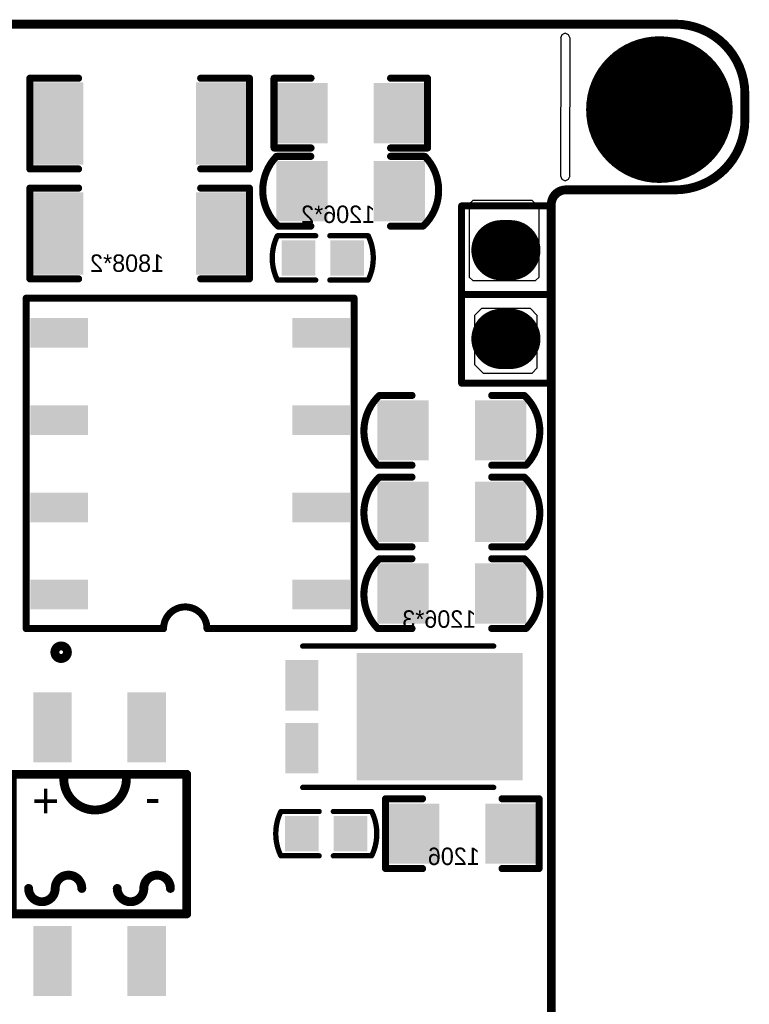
# Model space of a CAD drawing. Header units: millimetres. Extents: x 7.49 to 8.89, y 2.55 to 4.56.
# Tile 4 of 4: x 8.06 to 8.89, y 3.42 to 4.53. Entities that reach past the tile are written whole.
import ezdxf

# ---------------------------------------------------------------- set-up
doc = ezdxf.new("R2010")
doc.units = ezdxf.units.MM
doc.header["$MEASUREMENT"] = 0
for name, color, linetype in [('BottomLayer', 5, 'Continuous'), ('BottomOverlay', 54, 'Continuous'), ('BottomPaste', 16, 'Continuous'), ('BottomSolder', 6, 'Continuous'), ('KeepOutLayer', 6, 'Continuous'), ('Mechanical1', 6, 'Continuous'), ('Mechanical5', 56, 'Continuous'), ('MultiLayer', 9, 'Continuous'), ('TopLayer', 1, 'Continuous'), ('TopSolder', 216, 'Continuous')]:
    doc.layers.add(name, color=color, linetype=linetype)

# ---------------------------------------------------------------- blocks, each defined once
blk = doc.blocks.new('1808_B_1')
at = {"layer": 'BottomLayer'}
for points in [[(-0.1175197, -0.0425198), (-0.0675197, -0.0425198), (-0.1175197, 0.0425196), (-0.0675197, 0.0425196)], [(0.0675197, -0.0425198), (0.1175197, -0.0425198), (0.0675197, 0.0425196), (0.1175197, 0.0425196)]]:
    blk.add_solid(points, dxfattribs=at)
at = {"layer": 'BottomOverlay', "const_width": 0.008}
for points in [[(-0.0688976, 0.0511809), (-0.1238977, 0.0511809)], [(-0.1238977, 0.0511809), (-0.1238977, -0.0511811)], [(0.1238977, 0.0511809), (0.0688976, 0.0511809)], [(0.1238977, 0.0511809), (0.1238977, -0.0511811)], [(-0.0688976, -0.0511811), (-0.1238977, -0.0511811)], [(0.1238977, -0.0511811), (0.0688976, -0.0511811)]]:
    blk.add_lwpolyline(points, dxfattribs=at)
at = {"layer": 'BottomOverlay', "const_width": 0.004}
for points in [[(-0.1258977, 0.0511809, 1), (-0.1218977, 0.0511809, 1)], [(-0.1258977, 0.0511809, 1), (-0.1218977, 0.0511809, 1)], [(-0.0708976, 0.0511809, 1), (-0.0668976, 0.0511809, 1)], [(0.0668976, 0.0511809, 1), (0.0708976, 0.0511809, 1)], [(0.1218977, 0.0511809, 1), (0.1258977, 0.0511809, 1)], [(0.1218977, 0.0511809, 1), (0.1258977, 0.0511809, 1)], [(-0.1258977, -0.0511811, 1), (-0.1218977, -0.0511811, 1)], [(-0.1258977, -0.0511811, 1), (-0.1218977, -0.0511811, 1)], [(-0.0708976, -0.0511811, 1), (-0.0668976, -0.0511811, 1)], [(0.0668976, -0.0511811, 1), (0.0708976, -0.0511811, 1)], [(0.1218977, -0.0511811, 1), (0.1258977, -0.0511811, 1)], [(0.1218977, -0.0511811, 1), (0.1258977, -0.0511811, 1)]]:
    blk.add_lwpolyline(points, format="xyb", close=True, dxfattribs=at)
at = {"layer": 'BottomPaste'}
for points in [[(-0.1175197, -0.0425198), (-0.0675197, -0.0425198), (-0.1175197, 0.0425196), (-0.0675197, 0.0425196)], [(0.0675197, -0.0425198), (0.1175197, -0.0425198), (0.0675197, 0.0425196), (0.1175197, 0.0425196)]]:
    blk.add_solid(points, dxfattribs=at)
at = {"layer": 'BottomSolder'}
for points in [[(-0.1215197, -0.0465198), (-0.0635197, -0.0465198), (-0.1215197, 0.0465196), (-0.0635197, 0.0465196)], [(0.0635197, -0.0465198), (0.1215197, -0.0465198), (0.0635197, 0.0465196), (0.1215197, 0.0465196)]]:
    blk.add_solid(points, dxfattribs=at)
blk = doc.blocks.new('1206_B_2')
at = {"layer": 'BottomLayer'}
for points in [[(-0.025, -0.03), (0.025, -0.03), (-0.025, 0.03), (0.025, 0.03)], [(0.085, -0.03), (0.135, -0.03), (0.085, 0.03), (0.135, 0.03)]]:
    blk.add_solid(points, dxfattribs=at)
at = {"layer": 'BottomOverlay', "const_width": 0.008}
for points in [[(-0.0314961, -0.0393701), (-0.0314961, 0.0393701)], [(-0.0314961, 0.0393701), (0.0102362, 0.0393701)], [(0.1, 0.0393701), (0.1417323, 0.0393701)], [(0.1417323, -0.0393701), (0.1417323, 0.0393701)], [(-0.0314961, -0.0393701), (0.0102362, -0.0393701)], [(0.1, -0.0393701), (0.1417323, -0.0393701)]]:
    blk.add_lwpolyline(points, dxfattribs=at)
at = {"layer": 'BottomOverlay', "const_width": 0.004}
for points in [[(-0.0334961, 0.0393701, 1), (-0.0294961, 0.0393701, 1)], [(-0.0334961, 0.0393701, 1), (-0.0294961, 0.0393701, 1)], [(0.0082362, 0.0393701, 1), (0.0122362, 0.0393701, 1)], [(0.098, 0.0393701, 1), (0.102, 0.0393701, 1)], [(0.1397323, 0.0393701, 1), (0.1437323, 0.0393701, 1)], [(0.1397323, 0.0393701, 1), (0.1437323, 0.0393701, 1)], [(-0.0334961, -0.0393701, 1), (-0.0294961, -0.0393701, 1)], [(-0.0334961, -0.0393701, 1), (-0.0294961, -0.0393701, 1)], [(0.0082362, -0.0393701, 1), (0.0122362, -0.0393701, 1)], [(0.098, -0.0393701, 1), (0.102, -0.0393701, 1)], [(0.1397323, -0.0393701, 1), (0.1437323, -0.0393701, 1)], [(0.1397323, -0.0393701, 1), (0.1437323, -0.0393701, 1)]]:
    blk.add_lwpolyline(points, format="xyb", close=True, dxfattribs=at)
at = {"layer": 'BottomPaste'}
for points in [[(-0.025, -0.03), (0.025, -0.03), (-0.025, 0.03), (0.025, 0.03)], [(0.085, -0.03), (0.135, -0.03), (0.085, 0.03), (0.135, 0.03)]]:
    blk.add_solid(points, dxfattribs=at)
at = {"layer": 'BottomSolder'}
for points in [[(-0.029, -0.034), (0.029, -0.034), (-0.029, 0.034), (0.029, 0.034)], [(0.081, -0.034), (0.139, -0.034), (0.081, 0.034), (0.139, 0.034)]]:
    blk.add_solid(points, dxfattribs=at)
blk = doc.blocks.new('C1206_B_3')
at = {"layer": 'BottomLayer'}
for points in [[(-0.08, -0.03), (-0.03, -0.03), (-0.08, 0.03), (-0.03, 0.03)], [(0.03, -0.03), (0.08, -0.03), (0.03, 0.03), (0.08, 0.03)]]:
    blk.add_solid(points, dxfattribs=at)
at = {"layer": 'BottomOverlay', "const_width": 0.0079921}
for points in [[(-0.0838629, -0.0392294, -0.4167411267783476), (-0.0820431, 0.0390335)], [(0.0820431, 0.0390335, -0.4167411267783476), (0.0838629, -0.0392294)]]:
    blk.add_lwpolyline(points, format="xyb", dxfattribs=at)
at = {"layer": 'BottomOverlay'}
for points, const_width in [([(-0.0840411, 0.0390335, 1), (-0.0800451, 0.0390335, 1)], 0.003996), ([(-0.0834961, 0.0393701, 1), (-0.0794961, 0.0393701, 1)], 0.004), ([(-0.047, 0.03937, 1), (-0.043, 0.03937, 1)], 0.004), ([(0.043, 0.03937, 1), (0.047, 0.03937, 1)], 0.004), ([(0.0794961, 0.0393701, 1), (0.0834961, 0.0393701, 1)], 0.004), ([(0.0800451, 0.0390335, 1), (0.0840411, 0.0390335, 1)], 0.003996), ([(-0.0858609, -0.0392294, 1), (-0.0818649, -0.0392294, 1)], 0.003996), ([(-0.0850709, -0.03937, 1), (-0.0810709, -0.03937, 1)], 0.004), ([(-0.047, -0.03937, 1), (-0.043, -0.03937, 1)], 0.004), ([(0.043, -0.03937, 1), (0.047, -0.03937, 1)], 0.004), ([(0.0810709, -0.03937, 1), (0.0850709, -0.03937, 1)], 0.004), ([(0.0818649, -0.0392294, 1), (0.0858609, -0.0392294, 1)], 0.003996)]:
    blk.add_lwpolyline(points, format="xyb", close=True, dxfattribs=dict(at, const_width=const_width))
at = {"layer": 'BottomOverlay', "const_width": 0.008}
for points in [[(-0.0814961, 0.0393701), (-0.045, 0.03937)], [(0.045, 0.03937), (0.0814961, 0.0393701)], [(-0.0830709, -0.03937), (-0.045, -0.03937)], [(0.045, -0.03937), (0.0830709, -0.03937)]]:
    blk.add_lwpolyline(points, dxfattribs=at)
at = {"layer": 'BottomPaste'}
for points in [[(-0.08, -0.03), (-0.03, -0.03), (-0.08, 0.03), (-0.03, 0.03)], [(0.03, -0.03), (0.08, -0.03), (0.03, 0.03), (0.08, 0.03)]]:
    blk.add_solid(points, dxfattribs=at)
at = {"layer": 'BottomSolder'}
for points in [[(-0.084, -0.034), (-0.026, -0.034), (-0.084, 0.034), (-0.026, 0.034)], [(0.026, -0.034), (0.084, -0.034), (0.026, 0.034), (0.084, 0.034)]]:
    blk.add_solid(points, dxfattribs=at)
blk = doc.blocks.new('C1206_B_4')
at = {"layer": 'BottomLayer'}
for points in [[(-0.08, -0.03), (-0.03, -0.03), (-0.08, 0.03), (-0.03, 0.03)], [(0.03, -0.03), (0.08, -0.03), (0.03, 0.03), (0.08, 0.03)]]:
    blk.add_solid(points, dxfattribs=at)
at = {"layer": 'BottomOverlay', "const_width": 0.0079921}
for points in [[(-0.0838629, -0.0392294, -0.4167411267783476), (-0.0820431, 0.0390335)], [(0.0820431, 0.0390335, -0.4167411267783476), (0.0838629, -0.0392294)]]:
    blk.add_lwpolyline(points, format="xyb", dxfattribs=at)
at = {"layer": 'BottomOverlay'}
for points, const_width in [([(-0.0840411, 0.0390335, 1), (-0.0800451, 0.0390335, 1)], 0.003996), ([(-0.0834961, 0.0393701, 1), (-0.0794961, 0.0393701, 1)], 0.004), ([(-0.047, 0.03937, 1), (-0.043, 0.03937, 1)], 0.004), ([(0.043, 0.03937, 1), (0.047, 0.03937, 1)], 0.004), ([(0.0794961, 0.0393701, 1), (0.0834961, 0.0393701, 1)], 0.004), ([(0.0800451, 0.0390335, 1), (0.0840411, 0.0390335, 1)], 0.003996), ([(-0.0858609, -0.0392294, 1), (-0.0818649, -0.0392294, 1)], 0.003996), ([(-0.0850709, -0.03937, 1), (-0.0810709, -0.03937, 1)], 0.004), ([(-0.047, -0.03937, 1), (-0.043, -0.03937, 1)], 0.004), ([(0.043, -0.03937, 1), (0.047, -0.03937, 1)], 0.004), ([(0.0810709, -0.03937, 1), (0.0850709, -0.03937, 1)], 0.004), ([(0.0818649, -0.0392294, 1), (0.0858609, -0.0392294, 1)], 0.003996)]:
    blk.add_lwpolyline(points, format="xyb", close=True, dxfattribs=dict(at, const_width=const_width))
at = {"layer": 'BottomOverlay', "const_width": 0.008}
for points in [[(-0.045, 0.03937), (-0.0814961, 0.0393701)], [(0.0814961, 0.0393701), (0.045, 0.03937)], [(-0.045, -0.03937), (-0.0830709, -0.03937)], [(0.0830709, -0.03937), (0.045, -0.03937)]]:
    blk.add_lwpolyline(points, dxfattribs=at)
at = {"layer": 'BottomPaste'}
for points in [[(-0.08, -0.03), (-0.03, -0.03), (-0.08, 0.03), (-0.03, 0.03)], [(0.03, -0.03), (0.08, -0.03), (0.03, 0.03), (0.08, 0.03)]]:
    blk.add_solid(points, dxfattribs=at)
at = {"layer": 'BottomSolder'}
for points in [[(-0.084, -0.034), (-0.026, -0.034), (-0.084, 0.034), (-0.026, 0.034)], [(0.026, -0.034), (0.084, -0.034), (0.026, 0.034), (0.084, 0.034)]]:
    blk.add_solid(points, dxfattribs=at)
blk = doc.blocks.new('EP7_AND_EP10_B_6')
at = {"layer": 'BottomLayer'}
for points in [[(-0.1164094, 0.1318897), (-0.1164094, 0.1633857), (-0.1794014, 0.1318897), (-0.1794014, 0.1633857)], [(0.1794016, 0.1318897), (0.1794016, 0.1633857), (0.1164096, 0.1318897), (0.1164096, 0.1633857)], [(-0.1164094, 0.0334645), (-0.1164094, 0.0649605), (-0.1794014, 0.0334645), (-0.1794014, 0.0649605)], [(0.1794016, 0.0334645), (0.1794016, 0.0649605), (0.1164096, 0.0334645), (0.1164096, 0.0649605)], [(-0.1164094, -0.0649607), (-0.1164094, -0.0334647), (-0.1794014, -0.0649607), (-0.1794014, -0.0334647)], [(0.1794016, -0.0649607), (0.1794016, -0.0334647), (0.1164096, -0.0649607), (0.1164096, -0.0334647)], [(-0.1164094, -0.1633859), (-0.1164094, -0.1318899), (-0.1794014, -0.1633859), (-0.1794014, -0.1318899)], [(0.1794016, -0.1633859), (0.1794016, -0.1318899), (0.1164096, -0.1633859), (0.1164096, -0.1318899)]]:
    blk.add_solid(points, dxfattribs=at)
at = {"layer": 'BottomOverlay', "const_width": 0.007874}
for points in [[(-0.1850944, 0.1869999), (0.1849843, 0.1869999)], [(-0.1850944, -0.1860001), (-0.1850944, 0.1869999)], [(0.1849843, -0.1859214), (0.1849843, 0.1869999)], [(-0.1850944, -0.1860001), (-0.0300944, -0.1860001)], [(0.0189212, -0.1860001), (0.1839686, -0.1860001)]]:
    blk.add_lwpolyline(points, dxfattribs=at)
at = {"layer": 'BottomOverlay'}
for points, const_width in [([(-0.1870629, 0.1869999, 1), (-0.1831259, 0.1869999, 1)], 0.003937), ([(-0.1870629, 0.1869999, 1), (-0.1831259, 0.1869999, 1)], 0.003937), ([(0.1830158, 0.1869999, 1), (0.1869528, 0.1869999, 1)], 0.003937), ([(0.1830158, 0.1869999, 1), (0.1869528, 0.1869999, 1)], 0.003937), ([(-0.1870629, -0.1860001, 1), (-0.1831259, -0.1860001, 1)], 0.003937), ([(-0.1870629, -0.1860001, 1), (-0.1831259, -0.1860001, 1)], 0.003937), ([(-0.0320629, -0.1860001, 1), (-0.0281259, -0.1860001, 1)], 0.003937), ([(-0.0320629, -0.1860001, 1), (-0.0281259, -0.1860001, 1)], 0.003937), ([(0.0169527, -0.1860001, 1), (0.0208897, -0.1860001, 1)], 0.003937), ([(0.0169527, -0.1860001, 1), (0.0208897, -0.1860001, 1)], 0.003937), ([(0.1820001, -0.1860001, 1), (0.1859371, -0.1860001, 1)], 0.003937), ([(0.1830158, -0.1859214, 1), (0.1869528, -0.1859214, 1)], 0.003937), ([(-0.1385718, -0.2125984, 1), (-0.1527668, -0.2125984, 1)], 0.01), ([(-0.1552668, -0.2125984, 1), (-0.1502668, -0.2125984, 1)], 0.005), ([(-0.1410718, -0.2125984, 1), (-0.1360718, -0.2125984, 1)], 0.005)]:
    blk.add_lwpolyline(points, format="xyb", close=True, dxfattribs=dict(at, const_width=const_width))
at = {"layer": 'BottomOverlay', "const_width": 0.007874}
blk.add_lwpolyline([(-0.0300944, -0.1860001, -0.9999999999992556), (0.0189212, -0.1860001)], format="xyb", dxfattribs=at)
at = {"layer": 'BottomPaste'}
for points in [[(-0.1164094, 0.1318897), (-0.1164094, 0.1633857), (-0.1794014, 0.1318897), (-0.1794014, 0.1633857)], [(0.1794016, 0.1318897), (0.1794016, 0.1633857), (0.1164096, 0.1318897), (0.1164096, 0.1633857)], [(-0.1164094, 0.0334645), (-0.1164094, 0.0649605), (-0.1794014, 0.0334645), (-0.1794014, 0.0649605)], [(0.1794016, 0.0334645), (0.1794016, 0.0649605), (0.1164096, 0.0334645), (0.1164096, 0.0649605)], [(-0.1164094, -0.0649607), (-0.1164094, -0.0334647), (-0.1794014, -0.0649607), (-0.1794014, -0.0334647)], [(0.1794016, -0.0649607), (0.1794016, -0.0334647), (0.1164096, -0.0649607), (0.1164096, -0.0334647)], [(-0.1164094, -0.1633859), (-0.1164094, -0.1318899), (-0.1794014, -0.1633859), (-0.1794014, -0.1318899)], [(0.1794016, -0.1633859), (0.1794016, -0.1318899), (0.1164096, -0.1633859), (0.1164096, -0.1318899)]]:
    blk.add_solid(points, dxfattribs=at)
at = {"layer": 'BottomSolder'}
for points in [[(-0.1154094, 0.1308897), (-0.1154094, 0.1643857), (-0.1804014, 0.1308897), (-0.1804014, 0.1643857)], [(0.1804016, 0.1308897), (0.1804016, 0.1643857), (0.1154096, 0.1308897), (0.1154096, 0.1643857)], [(-0.1154094, 0.0324645), (-0.1154094, 0.0659605), (-0.1804014, 0.0324645), (-0.1804014, 0.0659605)], [(0.1804016, 0.0324645), (0.1804016, 0.0659605), (0.1154096, 0.0324645), (0.1154096, 0.0659605)], [(-0.1154094, -0.0659607), (-0.1154094, -0.0324647), (-0.1804014, -0.0659607), (-0.1804014, -0.0324647)], [(0.1804016, -0.0659607), (0.1804016, -0.0324647), (0.1154096, -0.0659607), (0.1154096, -0.0324647)], [(-0.1154094, -0.1643859), (-0.1154094, -0.1308899), (-0.1804014, -0.1643859), (-0.1804014, -0.1308899)], [(0.1804016, -0.1643859), (0.1804016, -0.1308899), (0.1154096, -0.1643859), (0.1154096, -0.1308899)]]:
    blk.add_solid(points, dxfattribs=at)
blk = doc.blocks.new('1808_B_7')
at = {"layer": 'BottomLayer'}
for points in [[(-0.1175197, -0.0425198), (-0.0675197, -0.0425198), (-0.1175197, 0.0425196), (-0.0675197, 0.0425196)], [(0.0675197, -0.0425198), (0.1175197, -0.0425198), (0.0675197, 0.0425196), (0.1175197, 0.0425196)]]:
    blk.add_solid(points, dxfattribs=at)
at = {"layer": 'BottomOverlay', "const_width": 0.008}
for points in [[(-0.0688976, 0.0511809), (-0.1238977, 0.0511809)], [(-0.1238977, 0.0511809), (-0.1238977, -0.0511811)], [(0.1238977, 0.0511809), (0.0688976, 0.0511809)], [(0.1238977, 0.0511809), (0.1238977, -0.0511811)], [(-0.0688976, -0.0511811), (-0.1238977, -0.0511811)], [(0.1238977, -0.0511811), (0.0688976, -0.0511811)]]:
    blk.add_lwpolyline(points, dxfattribs=at)
at = {"layer": 'BottomOverlay', "const_width": 0.004}
for points in [[(-0.1258977, 0.0511809, 1), (-0.1218977, 0.0511809, 1)], [(-0.1258977, 0.0511809, 1), (-0.1218977, 0.0511809, 1)], [(-0.0708976, 0.0511809, 1), (-0.0668976, 0.0511809, 1)], [(0.0668976, 0.0511809, 1), (0.0708976, 0.0511809, 1)], [(0.1218977, 0.0511809, 1), (0.1258977, 0.0511809, 1)], [(0.1218977, 0.0511809, 1), (0.1258977, 0.0511809, 1)], [(-0.1258977, -0.0511811, 1), (-0.1218977, -0.0511811, 1)], [(-0.1258977, -0.0511811, 1), (-0.1218977, -0.0511811, 1)], [(-0.0708976, -0.0511811, 1), (-0.0668976, -0.0511811, 1)], [(0.0668976, -0.0511811, 1), (0.0708976, -0.0511811, 1)], [(0.1218977, -0.0511811, 1), (0.1258977, -0.0511811, 1)], [(0.1218977, -0.0511811, 1), (0.1258977, -0.0511811, 1)]]:
    blk.add_lwpolyline(points, format="xyb", close=True, dxfattribs=at)
at = {"layer": 'BottomPaste'}
for points in [[(-0.1175197, -0.0425198), (-0.0675197, -0.0425198), (-0.1175197, 0.0425196), (-0.0675197, 0.0425196)], [(0.0675197, -0.0425198), (0.1175197, -0.0425198), (0.0675197, 0.0425196), (0.1175197, 0.0425196)]]:
    blk.add_solid(points, dxfattribs=at)
at = {"layer": 'BottomSolder'}
for points in [[(-0.1215197, -0.0465198), (-0.0635197, -0.0465198), (-0.1215197, 0.0465196), (-0.0635197, 0.0465196)], [(0.0635197, -0.0465198), (0.1215197, -0.0465198), (0.0635197, 0.0465196), (0.1215197, 0.0465196)]]:
    blk.add_solid(points, dxfattribs=at)
blk = doc.blocks.new('C0603_B_8')
at = {"layer": 'BottomLayer'}
for points in [[(-0.0425, -0.016), (-0.0125, -0.016), (-0.0425, 0.016), (-0.0125, 0.016)], [(0.0125, -0.016), (0.0425, -0.016), (0.0125, 0.016), (0.0425, 0.016)]]:
    blk.add_solid(points, dxfattribs=at)
at = {"layer": 'BottomOverlay', "const_width": 0.006}
for points in [[(-0.0513352, -0.0248639, -0.2272586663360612), (-0.0515383, 0.0244402)], [(0.051335, 0.0248639, -0.2260100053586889), (0.0515381, -0.0244402)]]:
    blk.add_lwpolyline(points, format="xyb", dxfattribs=at)
at = {"layer": 'BottomOverlay', "const_width": 0.003}
for points in [[(-0.0530383, 0.0244402, 1), (-0.0500383, 0.0244402, 1)], [(-0.0525, 0.025, 1), (-0.0495, 0.025, 1)], [(-0.0095, 0.025, 1), (-0.0065, 0.025, 1)], [(0.0065, 0.025, 1), (0.0095, 0.025, 1)], [(0.0495, 0.025, 1), (0.0525, 0.025, 1)], [(0.049835, 0.0248639, 1), (0.052835, 0.0248639, 1)], [(-0.0528352, -0.0248639, 1), (-0.0498352, -0.0248639, 1)], [(-0.0525, -0.025, 1), (-0.0495, -0.025, 1)], [(-0.0095, -0.025, 1), (-0.0065, -0.025, 1)], [(0.0065, -0.025, 1), (0.0095, -0.025, 1)], [(0.0495, -0.025, 1), (0.0525, -0.025, 1)], [(0.0500381, -0.0244402, 1), (0.0530381, -0.0244402, 1)]]:
    blk.add_lwpolyline(points, format="xyb", close=True, dxfattribs=at)
at = {"layer": 'BottomOverlay', "const_width": 0.006}
for points in [[(-0.051, 0.025), (-0.008, 0.025)], [(0.008, 0.025), (0.051, 0.025)], [(-0.051, -0.025), (-0.008, -0.025)], [(0.008, -0.025), (0.051, -0.025)]]:
    blk.add_lwpolyline(points, dxfattribs=at)
at = {"layer": 'BottomPaste'}
for points in [[(-0.0425, -0.016), (-0.0125, -0.016), (-0.0425, 0.016), (-0.0125, 0.016)], [(0.0125, -0.016), (0.0425, -0.016), (0.0125, 0.016), (0.0425, 0.016)]]:
    blk.add_solid(points, dxfattribs=at)
at = {"layer": 'BottomSolder'}
for points in [[(-0.0465, -0.02), (-0.0085, -0.02), (-0.0465, 0.02), (-0.0085, 0.02)], [(0.0085, -0.02), (0.0465, -0.02), (0.0085, 0.02), (0.0465, 0.02)]]:
    blk.add_solid(points, dxfattribs=at)
blk = doc.blocks.new('C1206_B_9')
at = {"layer": 'BottomLayer'}
for points in [[(-0.08, -0.03), (-0.03, -0.03), (-0.08, 0.03), (-0.03, 0.03)], [(0.03, -0.03), (0.08, -0.03), (0.03, 0.03), (0.08, 0.03)]]:
    blk.add_solid(points, dxfattribs=at)
at = {"layer": 'BottomOverlay', "const_width": 0.0079921}
for points in [[(-0.0838629, -0.0392294, -0.4167411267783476), (-0.0820431, 0.0390335)], [(0.0820431, 0.0390335, -0.4167411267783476), (0.0838629, -0.0392294)]]:
    blk.add_lwpolyline(points, format="xyb", dxfattribs=at)
at = {"layer": 'BottomOverlay'}
for points, const_width in [([(-0.0840411, 0.0390335, 1), (-0.0800451, 0.0390335, 1)], 0.003996), ([(-0.0834961, 0.0393701, 1), (-0.0794961, 0.0393701, 1)], 0.004), ([(-0.047, 0.03937, 1), (-0.043, 0.03937, 1)], 0.004), ([(0.043, 0.03937, 1), (0.047, 0.03937, 1)], 0.004), ([(0.0794961, 0.0393701, 1), (0.0834961, 0.0393701, 1)], 0.004), ([(0.0800451, 0.0390335, 1), (0.0840411, 0.0390335, 1)], 0.003996), ([(-0.0858609, -0.0392294, 1), (-0.0818649, -0.0392294, 1)], 0.003996), ([(-0.0850709, -0.03937, 1), (-0.0810709, -0.03937, 1)], 0.004), ([(-0.047, -0.03937, 1), (-0.043, -0.03937, 1)], 0.004), ([(0.043, -0.03937, 1), (0.047, -0.03937, 1)], 0.004), ([(0.0810709, -0.03937, 1), (0.0850709, -0.03937, 1)], 0.004), ([(0.0818649, -0.0392294, 1), (0.0858609, -0.0392294, 1)], 0.003996)]:
    blk.add_lwpolyline(points, format="xyb", close=True, dxfattribs=dict(at, const_width=const_width))
at = {"layer": 'BottomOverlay', "const_width": 0.008}
for points in [[(-0.0814961, 0.0393701), (-0.045, 0.03937)], [(0.045, 0.03937), (0.0814961, 0.0393701)], [(-0.0830709, -0.03937), (-0.045, -0.03937)], [(0.045, -0.03937), (0.0830709, -0.03937)]]:
    blk.add_lwpolyline(points, dxfattribs=at)
at = {"layer": 'BottomPaste'}
for points in [[(-0.08, -0.03), (-0.03, -0.03), (-0.08, 0.03), (-0.03, 0.03)], [(0.03, -0.03), (0.08, -0.03), (0.03, 0.03), (0.08, 0.03)]]:
    blk.add_solid(points, dxfattribs=at)
at = {"layer": 'BottomSolder'}
for points in [[(-0.084, -0.034), (-0.026, -0.034), (-0.084, 0.034), (-0.026, 0.034)], [(0.026, -0.034), (0.084, -0.034), (0.026, 0.034), (0.084, 0.034)]]:
    blk.add_solid(points, dxfattribs=at)
blk = doc.blocks.new('C1206_B_10')
at = {"layer": 'BottomLayer'}
for points in [[(-0.08, -0.03), (-0.03, -0.03), (-0.08, 0.03), (-0.03, 0.03)], [(0.03, -0.03), (0.08, -0.03), (0.03, 0.03), (0.08, 0.03)]]:
    blk.add_solid(points, dxfattribs=at)
at = {"layer": 'BottomOverlay', "const_width": 0.0079921}
for points in [[(-0.0838629, -0.0392294, -0.4167411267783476), (-0.0820431, 0.0390335)], [(0.0820431, 0.0390335, -0.4167411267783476), (0.0838629, -0.0392294)]]:
    blk.add_lwpolyline(points, format="xyb", dxfattribs=at)
at = {"layer": 'BottomOverlay'}
for points, const_width in [([(-0.0840411, 0.0390335, 1), (-0.0800451, 0.0390335, 1)], 0.003996), ([(-0.0834961, 0.0393701, 1), (-0.0794961, 0.0393701, 1)], 0.004), ([(-0.047, 0.03937, 1), (-0.043, 0.03937, 1)], 0.004), ([(0.043, 0.03937, 1), (0.047, 0.03937, 1)], 0.004), ([(0.0794961, 0.0393701, 1), (0.0834961, 0.0393701, 1)], 0.004), ([(0.0800451, 0.0390335, 1), (0.0840411, 0.0390335, 1)], 0.003996), ([(-0.0858609, -0.0392294, 1), (-0.0818649, -0.0392294, 1)], 0.003996), ([(-0.0850709, -0.03937, 1), (-0.0810709, -0.03937, 1)], 0.004), ([(-0.047, -0.03937, 1), (-0.043, -0.03937, 1)], 0.004), ([(0.043, -0.03937, 1), (0.047, -0.03937, 1)], 0.004), ([(0.0810709, -0.03937, 1), (0.0850709, -0.03937, 1)], 0.004), ([(0.0818649, -0.0392294, 1), (0.0858609, -0.0392294, 1)], 0.003996)]:
    blk.add_lwpolyline(points, format="xyb", close=True, dxfattribs=dict(at, const_width=const_width))
at = {"layer": 'BottomOverlay', "const_width": 0.008}
for points in [[(-0.0814961, 0.0393701), (-0.045, 0.03937)], [(0.045, 0.03937), (0.0814961, 0.0393701)], [(-0.0830709, -0.03937), (-0.045, -0.03937)], [(0.045, -0.03937), (0.0830709, -0.03937)]]:
    blk.add_lwpolyline(points, dxfattribs=at)
at = {"layer": 'BottomPaste'}
for points in [[(-0.08, -0.03), (-0.03, -0.03), (-0.08, 0.03), (-0.03, 0.03)], [(0.03, -0.03), (0.08, -0.03), (0.03, 0.03), (0.08, 0.03)]]:
    blk.add_solid(points, dxfattribs=at)
at = {"layer": 'BottomSolder'}
for points in [[(-0.084, -0.034), (-0.026, -0.034), (-0.084, 0.034), (-0.026, 0.034)], [(0.026, -0.034), (0.084, -0.034), (0.026, 0.034), (0.084, 0.034)]]:
    blk.add_solid(points, dxfattribs=at)
blk = doc.blocks.new('DIO_BG_SMD_MBF_B_15')
at = {"layer": 'BottomLayer'}
for points in [[(-0.0354334, 0.1673224), (-0.0708664, 0.1673224), (-0.0354334, 0.0964564), (-0.0708664, 0.0964564)], [(0.0708666, 0.1673224), (0.0354336, 0.1673224), (0.0708666, 0.0964564), (0.0354336, 0.0964564)], [(-0.0354334, -0.0964566), (-0.0708664, -0.0964566), (-0.0354334, -0.1673226), (-0.0708664, -0.1673226)], [(0.0708666, -0.0964566), (0.0354336, -0.0964566), (0.0708666, -0.1673226), (0.0354336, -0.1673226)]]:
    blk.add_solid(points, dxfattribs=at)
at = {"layer": 'BottomOverlay', "const_width": 0.01}
for points in [[(-0.0984299, 0.0787449), (-0.0984299, -0.0787351)], [(0.0984201, 0.0787449), (-0.0984299, 0.0787449)], [(0.0984201, 0.0787449), (0.0984201, -0.0787351)], [(0.0984201, -0.0787351), (-0.0984299, -0.0787351)]]:
    blk.add_lwpolyline(points, dxfattribs=at)
at = {"layer": 'BottomOverlay', "const_width": 0.005}
for points in [[(-0.1009299, 0.0787449, 1), (-0.0959299, 0.0787449, 1)], [(-0.1009299, 0.0787449, 1), (-0.0959299, 0.0787449, 1)], [(0.0959201, 0.0787449, 1), (0.1009201, 0.0787449, 1)], [(0.0959201, 0.0787449, 1), (0.1009201, 0.0787449, 1)], [(-0.0824999, 0.0500049, 1), (-0.0774999, 0.0500049, 1)], [(-0.0524999, 0.0500049, 1), (-0.0474999, 0.0500049, 1)], [(-0.0524999, 0.0500049, 1), (-0.0474999, 0.0500049, 1)], [(-0.0224999, 0.0500049, 1), (-0.0174999, 0.0500049, 1)], [(0.0175001, 0.0500049, 1), (0.0225001, 0.0500049, 1)], [(0.0475001, 0.0500049, 1), (0.0525001, 0.0500049, 1)], [(0.0475001, 0.0500049, 1), (0.0525001, 0.0500049, 1)], [(0.0775001, 0.0500049, 1), (0.0825001, 0.0500049, 1)], [(-0.1009299, -0.0787351, 1), (-0.0959299, -0.0787351, 1)], [(-0.1009299, -0.0787351, 1), (-0.0959299, -0.0787351, 1)], [(-0.0324999, -0.078735, 1), (-0.0274999, -0.078735, 1)], [(0.0375001, -0.078735, 1), (0.0425001, -0.078735, 1)], [(0.0959201, -0.0787351, 1), (0.1009201, -0.0787351, 1)], [(0.0959201, -0.0787351, 1), (0.1009201, -0.0787351, 1)]]:
    blk.add_lwpolyline(points, format="xyb", close=True, dxfattribs=at)
at = {"layer": 'BottomOverlay', "const_width": 0.01}
for points in [[(-0.0499999, 0.0500049, -0.9999999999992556), (-0.0199999, 0.0500049)], [(0.0500001, 0.0500049, -0.9999999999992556), (0.0800001, 0.0500049)], [(-0.0499999, 0.0500049, -0.9999999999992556), (-0.0799999, 0.0500049)], [(0.0500001, 0.0500049, -0.9999999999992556), (0.0200001, 0.0500049)], [(-0.0299999, -0.078735, -1.149438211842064), (0.0400001, -0.078735)]]:
    blk.add_lwpolyline(points, format="xyb", dxfattribs=at)
at = {"layer": 'BottomPaste'}
for points in [[(-0.0354334, 0.1673224), (-0.0708664, 0.1673224), (-0.0354334, 0.0964564), (-0.0708664, 0.0964564)], [(0.0708666, 0.1673224), (0.0354336, 0.1673224), (0.0708666, 0.0964564), (0.0354336, 0.0964564)], [(-0.0354334, -0.0964566), (-0.0708664, -0.0964566), (-0.0354334, -0.1673226), (-0.0708664, -0.1673226)], [(0.0708666, -0.0964566), (0.0354336, -0.0964566), (0.0708666, -0.1673226), (0.0354336, -0.1673226)]]:
    blk.add_solid(points, dxfattribs=at)
at = {"layer": 'BottomSolder'}
for points in [[(-0.0314334, 0.1713224), (-0.0748664, 0.1713224), (-0.0314334, 0.0924564), (-0.0748664, 0.0924564)], [(0.0748666, 0.1713224), (0.0314336, 0.1713224), (0.0748666, 0.0924564), (0.0314336, 0.0924564)], [(-0.0314334, -0.0924566), (-0.0748664, -0.0924566), (-0.0314334, -0.1713226), (-0.0748664, -0.1713226)], [(0.0748666, -0.0924566), (0.0314336, -0.0924566), (0.0748666, -0.1713226), (0.0314336, -0.1713226)]]:
    blk.add_solid(points, dxfattribs=at)
at = {"layer": 'BottomOverlay', "text_generation_flag": 2}
for s, p in [('+', (0.0452756, -0.0295277)), ('-', (-0.0688976, -0.0334647))]:
    blk.add_text(s, height=0.03937, rotation=180, dxfattribs=at).set_placement(p)
blk = doc.blocks.new('MIL_STD_202_B_22')
at = {"layer": 'BottomLayer'}
for points in [[(-0.015748, -0.0708661), (0.1692914, -0.0708661), (-0.015748, 0.0708661), (0.1692914, 0.0708661)], [(-0.0964566, 0.062992), (-0.0964566, 0.007874), (-0.0610236, 0.062992), (-0.0610236, 0.007874)], [(-0.0964566, -0.0078741), (-0.0964566, -0.0629921), (-0.0610236, -0.0078741), (-0.0610236, -0.0629921)]]:
    blk.add_solid(points, dxfattribs=at)
at = {"layer": 'BottomOverlay', "const_width": 0.0059843}
for points in [[(-0.0777559, 0.0797244), (0.1377953, 0.0797244)], [(-0.0777559, -0.0797244), (0.1377953, -0.0797244)]]:
    blk.add_lwpolyline(points, dxfattribs=at)
at = {"layer": 'BottomOverlay', "const_width": 0.0029921}
for points in [[(-0.079252, 0.0797244, 1), (-0.0762598, 0.0797244, 1)], [(0.1362992, 0.0797244, 1), (0.1392914, 0.0797244, 1)], [(-0.079252, -0.0797244, 1), (-0.0762598, -0.0797244, 1)], [(0.1362992, -0.0797244, 1), (0.1392914, -0.0797244, 1)]]:
    blk.add_lwpolyline(points, format="xyb", close=True, dxfattribs=at)
at = {"layer": 'BottomPaste'}
for points in [[(-0.015748, -0.0708661), (0.1692914, -0.0708661), (-0.015748, 0.0708661), (0.1692914, 0.0708661)], [(-0.0964566, 0.062992), (-0.0964566, 0.007874), (-0.0610236, 0.062992), (-0.0610236, 0.007874)], [(-0.0964566, -0.0078741), (-0.0964566, -0.0629921), (-0.0610236, -0.0078741), (-0.0610236, -0.0629921)]]:
    blk.add_solid(points, dxfattribs=at)
at = {"layer": 'BottomSolder'}
for points in [[(-0.016748, -0.0718661), (0.1702914, -0.0718661), (-0.016748, 0.0718661), (0.1702914, 0.0718661)], [(-0.0974566, 0.063992), (-0.0974566, 0.006874), (-0.0600236, 0.063992), (-0.0600236, 0.006874)], [(-0.0974566, -0.0068741), (-0.0974566, -0.0639921), (-0.0600236, -0.0068741), (-0.0600236, -0.0639921)]]:
    blk.add_solid(points, dxfattribs=at)
blk = doc.blocks.new('1206_B_29')
at = {"layer": 'BottomLayer'}
for points in [[(-0.025, -0.03), (0.025, -0.03), (-0.025, 0.03), (0.025, 0.03)], [(0.085, -0.03), (0.135, -0.03), (0.085, 0.03), (0.135, 0.03)]]:
    blk.add_solid(points, dxfattribs=at)
at = {"layer": 'BottomOverlay', "const_width": 0.008}
for points in [[(-0.0314961, -0.0393701), (-0.0314961, 0.0393701)], [(-0.0314961, 0.0393701), (0.0102362, 0.0393701)], [(0.1, 0.0393701), (0.1417323, 0.0393701)], [(0.1417323, -0.0393701), (0.1417323, 0.0393701)], [(-0.0314961, -0.0393701), (0.0102362, -0.0393701)], [(0.1, -0.0393701), (0.1417323, -0.0393701)]]:
    blk.add_lwpolyline(points, dxfattribs=at)
at = {"layer": 'BottomOverlay', "const_width": 0.004}
for points in [[(-0.0334961, 0.0393701, 1), (-0.0294961, 0.0393701, 1)], [(-0.0334961, 0.0393701, 1), (-0.0294961, 0.0393701, 1)], [(0.0082362, 0.0393701, 1), (0.0122362, 0.0393701, 1)], [(0.098, 0.0393701, 1), (0.102, 0.0393701, 1)], [(0.1397323, 0.0393701, 1), (0.1437323, 0.0393701, 1)], [(0.1397323, 0.0393701, 1), (0.1437323, 0.0393701, 1)], [(-0.0334961, -0.0393701, 1), (-0.0294961, -0.0393701, 1)], [(-0.0334961, -0.0393701, 1), (-0.0294961, -0.0393701, 1)], [(0.0082362, -0.0393701, 1), (0.0122362, -0.0393701, 1)], [(0.098, -0.0393701, 1), (0.102, -0.0393701, 1)], [(0.1397323, -0.0393701, 1), (0.1437323, -0.0393701, 1)], [(0.1397323, -0.0393701, 1), (0.1437323, -0.0393701, 1)]]:
    blk.add_lwpolyline(points, format="xyb", close=True, dxfattribs=at)
at = {"layer": 'BottomPaste'}
for points in [[(-0.025, -0.03), (0.025, -0.03), (-0.025, 0.03), (0.025, 0.03)], [(0.085, -0.03), (0.135, -0.03), (0.085, 0.03), (0.135, 0.03)]]:
    blk.add_solid(points, dxfattribs=at)
at = {"layer": 'BottomSolder'}
for points in [[(-0.029, -0.034), (0.029, -0.034), (-0.029, 0.034), (0.029, 0.034)], [(0.081, -0.034), (0.139, -0.034), (0.081, 0.034), (0.139, 0.034)]]:
    blk.add_solid(points, dxfattribs=at)
blk = doc.blocks.new('C0603_B_35')
at = {"layer": 'BottomLayer'}
for points in [[(-0.0425, -0.016), (-0.0125, -0.016), (-0.0425, 0.016), (-0.0125, 0.016)], [(0.0125, -0.016), (0.0425, -0.016), (0.0125, 0.016), (0.0425, 0.016)]]:
    blk.add_solid(points, dxfattribs=at)
at = {"layer": 'BottomOverlay', "const_width": 0.006}
for points in [[(-0.0513352, -0.0248639, -0.2272586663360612), (-0.0515383, 0.0244402)], [(0.051335, 0.0248639, -0.2260100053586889), (0.0515381, -0.0244402)]]:
    blk.add_lwpolyline(points, format="xyb", dxfattribs=at)
at = {"layer": 'BottomOverlay', "const_width": 0.003}
for points in [[(-0.0530383, 0.0244402, 1), (-0.0500383, 0.0244402, 1)], [(-0.0525, 0.025, 1), (-0.0495, 0.025, 1)], [(-0.0095, 0.025, 1), (-0.0065, 0.025, 1)], [(0.0065, 0.025, 1), (0.0095, 0.025, 1)], [(0.0495, 0.025, 1), (0.0525, 0.025, 1)], [(0.049835, 0.0248639, 1), (0.052835, 0.0248639, 1)], [(-0.0528352, -0.0248639, 1), (-0.0498352, -0.0248639, 1)], [(-0.0525, -0.025, 1), (-0.0495, -0.025, 1)], [(-0.0095, -0.025, 1), (-0.0065, -0.025, 1)], [(0.0065, -0.025, 1), (0.0095, -0.025, 1)], [(0.0495, -0.025, 1), (0.0525, -0.025, 1)], [(0.0500381, -0.0244402, 1), (0.0530381, -0.0244402, 1)]]:
    blk.add_lwpolyline(points, format="xyb", close=True, dxfattribs=at)
at = {"layer": 'BottomOverlay', "const_width": 0.006}
for points in [[(-0.008, 0.025), (-0.051, 0.025)], [(0.051, 0.025), (0.008, 0.025)], [(-0.008, -0.025), (-0.051, -0.025)], [(0.051, -0.025), (0.008, -0.025)]]:
    blk.add_lwpolyline(points, dxfattribs=at)
at = {"layer": 'BottomPaste'}
for points in [[(-0.0425, -0.016), (-0.0125, -0.016), (-0.0425, 0.016), (-0.0125, 0.016)], [(0.0125, -0.016), (0.0425, -0.016), (0.0125, 0.016), (0.0425, 0.016)]]:
    blk.add_solid(points, dxfattribs=at)
at = {"layer": 'BottomSolder'}
for points in [[(-0.0465, -0.02), (-0.0085, -0.02), (-0.0465, 0.02), (-0.0085, 0.02)], [(0.0085, -0.02), (0.0465, -0.02), (0.0085, 0.02), (0.0465, 0.02)]]:
    blk.add_solid(points, dxfattribs=at)
blk = doc.blocks.new('HEADER_2_B_37')
at = {"layer": 'BottomLayer', "const_width": 0.06}
for points in [[(-0.0499999, 0.0049999), (-0.0499999, -0.0050001)], [(0.0500001, 0.0049999), (0.0500001, -0.0050001)]]:
    blk.add_lwpolyline(points, dxfattribs=at)
at = {"layer": 'BottomLayer', "const_width": 0.03}
for points in [[(-0.0649999, 0.0049999, 1), (-0.0349999, 0.0049999, 1)], [(0.0350001, 0.0049999, 1), (0.0650001, 0.0049999, 1)], [(-0.0649999, -0.0050001, 1), (-0.0349999, -0.0050001, 1)], [(0.0350001, -0.0050001, 1), (0.0650001, -0.0050001, 1)]]:
    blk.add_lwpolyline(points, format="xyb", close=True, dxfattribs=at)
at = {"layer": 'BottomOverlay', "const_width": 0.007874}
for points in [[(-0.0999999, 0.0499999), (0.1000001, 0.0499999)], [(-0.0999999, 0.0499999), (-0.0999999, -0.0500001)], [(1e-07, 0.0499999), (1e-07, -0.0500001)], [(0.1000001, 0.0499999), (0.1000001, -0.0500001)], [(-0.0999999, -0.0500001), (0.1000001, -0.0500001)]]:
    blk.add_lwpolyline(points, dxfattribs=at)
at = {"layer": 'BottomOverlay', "const_width": 0.003937}
for points in [[(-0.1019684, 0.0499999, 1), (-0.0980314, 0.0499999, 1)], [(-0.1019684, 0.0499999, 1), (-0.0980314, 0.0499999, 1)], [(-0.0019684, 0.0499999, 1), (0.0019686, 0.0499999, 1)], [(0.0980316, 0.0499999, 1), (0.1019686, 0.0499999, 1)], [(0.0980316, 0.0499999, 1), (0.1019686, 0.0499999, 1)], [(-0.1019684, -0.0500001, 1), (-0.0980314, -0.0500001, 1)], [(-0.1019684, -0.0500001, 1), (-0.0980314, -0.0500001, 1)], [(-0.0019684, -0.0500001, 1), (0.0019686, -0.0500001, 1)], [(0.0980316, -0.0500001, 1), (0.1019686, -0.0500001, 1)], [(0.0980316, -0.0500001, 1), (0.1019686, -0.0500001, 1)]]:
    blk.add_lwpolyline(points, format="xyb", close=True, dxfattribs=at)
at = {"layer": 'BottomSolder', "const_width": 0.068}
for points in [[(-0.0499999, 0.0049999), (-0.0499999, -0.0050001)], [(0.0500001, 0.0049999), (0.0500001, -0.0050001)]]:
    blk.add_lwpolyline(points, dxfattribs=at)
at = {"layer": 'BottomSolder', "const_width": 0.034}
for points in [[(-0.0669999, 0.0049999, 1), (-0.0329999, 0.0049999, 1)], [(0.0330001, 0.0049999, 1), (0.0670001, 0.0049999, 1)], [(-0.0669999, -0.0050001, 1), (-0.0329999, -0.0050001, 1)], [(0.0330001, -0.0050001, 1), (0.0670001, -0.0050001, 1)]]:
    blk.add_lwpolyline(points, format="xyb", close=True, dxfattribs=at)
at = {"layer": 'MultiLayer', "const_width": 0.06}
for points in [[(-0.0499999, 0.0049999), (-0.0499999, -0.0050001)], [(0.0500001, 0.0049999), (0.0500001, -0.0050001)]]:
    blk.add_lwpolyline(points, dxfattribs=at)
at = {"layer": 'MultiLayer', "const_width": 0.03}
for points in [[(-0.0649999, 0.0049999, 1), (-0.0349999, 0.0049999, 1)], [(0.0350001, 0.0049999, 1), (0.0650001, 0.0049999, 1)], [(-0.0649999, -0.0050001, 1), (-0.0349999, -0.0050001, 1)], [(0.0350001, -0.0050001, 1), (0.0650001, -0.0050001, 1)]]:
    blk.add_lwpolyline(points, format="xyb", close=True, dxfattribs=at)
at = {"layer": 'TopLayer', "const_width": 0.06}
for points in [[(-0.0499999, 0.0049999), (-0.0499999, -0.0050001)], [(0.0500001, 0.0049999), (0.0500001, -0.0050001)]]:
    blk.add_lwpolyline(points, dxfattribs=at)
at = {"layer": 'TopLayer', "const_width": 0.03}
for points in [[(-0.0649999, 0.0049999, 1), (-0.0349999, 0.0049999, 1)], [(0.0350001, 0.0049999, 1), (0.0650001, 0.0049999, 1)], [(-0.0649999, -0.0050001, 1), (-0.0349999, -0.0050001, 1)], [(0.0350001, -0.0050001, 1), (0.0650001, -0.0050001, 1)]]:
    blk.add_lwpolyline(points, format="xyb", close=True, dxfattribs=at)
at = {"layer": 'TopSolder', "const_width": 0.068}
for points in [[(-0.0499999, 0.0049999), (-0.0499999, -0.0050001)], [(0.0500001, 0.0049999), (0.0500001, -0.0050001)]]:
    blk.add_lwpolyline(points, dxfattribs=at)
at = {"layer": 'TopSolder', "const_width": 0.034}
for points in [[(-0.0669999, 0.0049999, 1), (-0.0329999, 0.0049999, 1)], [(0.0330001, 0.0049999, 1), (0.0670001, 0.0049999, 1)], [(-0.0669999, -0.0050001, 1), (-0.0329999, -0.0050001, 1)], [(0.0330001, -0.0050001, 1), (0.0670001, -0.0050001, 1)]]:
    blk.add_lwpolyline(points, format="xyb", close=True, dxfattribs=at)
blk = doc.blocks.new('____________2______39')
at = {"layer": 'BottomLayer', "const_width": 0.0787401}
blk.add_lwpolyline([(-0.0393701, 0, 1), (0.0393701, 0, 1)], format="xyb", close=True, dxfattribs=at)
at = {"layer": 'BottomSolder', "const_width": 0.0827401}
blk.add_lwpolyline([(-0.0413701, 0, 1), (0.0413701, 0, 1)], format="xyb", close=True, dxfattribs=at)
at = {"layer": 'MultiLayer', "const_width": 0.0787401}
blk.add_lwpolyline([(-0.0393701, 0, 1), (0.0393701, 0, 1)], format="xyb", close=True, dxfattribs=at)
at = {"layer": 'TopLayer', "const_width": 0.0787401}
blk.add_lwpolyline([(-0.0393701, 0, 1), (0.0393701, 0, 1)], format="xyb", close=True, dxfattribs=at)
at = {"layer": 'TopSolder', "const_width": 0.0827401}
blk.add_lwpolyline([(-0.0413701, 0, 1), (0.0413701, 0, 1)], format="xyb", close=True, dxfattribs=at)

msp = doc.modelspace()

# ---------------------------------------------------------------- linework, layer by layer
at = {"layer": 'BottomLayer'}
for p, q in [((8.6737818, 4.5142168), (8.6721919, 4.5103785)), ((8.6776201, 4.5158067), (8.6737818, 4.5142168)), ((8.6814584, 4.5142168), (8.6776201, 4.5158067)), ((8.6830483, 4.5103785), (8.6814584, 4.5142168)), ((8.6726051, 4.5103785), (8.6721919, 4.3548667)), ((8.6721919, 4.5103785), (8.6726051, 4.5103785)), ((8.6826351, 4.3548667), (8.6830483, 4.5103785)), ((8.6721919, 4.3548667), (8.6737818, 4.3510284)), ((8.6737818, 4.3510284), (8.6776201, 4.3494385)), ((8.6776201, 4.3494385), (8.6814584, 4.3510284)), ((8.6814584, 4.3510284), (8.6830483, 4.3548667)), ((8.6830483, 4.3548667), (8.6826351, 4.3548667)), ((8.5732894, 4.3273076), (8.5693524, 4.3233706)), ((8.5693524, 4.3233706), (8.5693524, 4.2406935)), ((8.6402185, 4.3273076), (8.5732894, 4.3273076)), ((8.6480925, 4.3194336), (8.6402185, 4.3273076)), ((8.6480925, 4.2406935), (8.6480925, 4.3194336)), ((8.5693524, 4.2406935), (8.5732894, 4.2367565)), ((8.5732894, 4.2367565), (8.6441555, 4.2367565)), ((8.6441555, 4.2367565), (8.6480925, 4.2406935))]:
    msp.add_line(p, q, dxfattribs=at)
at = {"layer": 'KeepOutLayer', "const_width": 0.01}
for points in [[(7.5890375, 4.5261266), (8.8016348, 4.5261266)], [(8.8803752, 4.4178585), (8.8803752, 4.4473861)], [(8.6785351, 4.3391194), (8.8016362, 4.3391194)], [(8.6618719, 3.0171992), (8.6618719, 4.3224562)]]:
    msp.add_lwpolyline(points, dxfattribs=at)
at = {"layer": 'KeepOutLayer', "const_width": 0.005}
for points in [[(8.7991348, 4.5261266, 1), (8.8041348, 4.5261266, 1)], [(8.7991352, 4.5261262, 1), (8.8041352, 4.5261262, 1)], [(8.8778752, 4.4473861, 1), (8.8828752, 4.4473861, 1)], [(8.8778752, 4.4473861, 1), (8.8828752, 4.4473861, 1)], [(8.8778752, 4.4178585, 1), (8.8828752, 4.4178585, 1)], [(8.8778752, 4.4178585, 1), (8.8828752, 4.4178585, 1)], [(8.8778765, 4.417859, 1), (8.8828765, 4.417859, 1)], [(8.8778765, 4.417859, 1), (8.8828765, 4.417859, 1)], [(8.6760351, 4.3391194, 1), (8.6810351, 4.3391194, 1)], [(8.6760351, 4.3391194, 1), (8.6810351, 4.3391194, 1)], [(8.7991362, 4.3391194, 1), (8.8041362, 4.3391194, 1)], [(8.7991362, 4.3391189, 1), (8.8041362, 4.3391189, 1)], [(8.6593719, 4.3224562, 1), (8.6643719, 4.3224562, 1)], [(8.6593719, 4.3224562, 1), (8.6643719, 4.3224562, 1)]]:
    msp.add_lwpolyline(points, format="xyb", close=True, dxfattribs=at)
at = {"layer": 'KeepOutLayer', "const_width": 0.01}
for points in [[(8.8016352, 4.5261262, -0.414213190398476), (8.8803752, 4.4473861)], [(8.8803765, 4.417859, -0.414213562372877), (8.8016362, 4.3391189)], [(8.8803765, 4.417859, -0.1989123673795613), (8.8803752, 4.4178585)], [(8.6618719, 4.3224562, -0.414213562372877), (8.6785351, 4.3391194)]]:
    msp.add_lwpolyline(points, format="xyb", dxfattribs=at)
at = {"layer": 'Mechanical1'}
for points, const_width in [([(8.6278585, 4.2711642, 1), (8.5928585, 4.2711642, 1)], 0.0005), ([(8.5927335, 4.2711642, 1), (8.5929835, 4.2711642, 1)], 0.00025), ([(8.6277335, 4.2711642, 1), (8.6279835, 4.2711642, 1)], 0.00025)]:
    msp.add_lwpolyline(points, format="xyb", close=True, dxfattribs=dict(at, const_width=const_width))
at = {"layer": 'TopLayer'}
for p, q in [((8.6737818, 4.5142168), (8.6721919, 4.5103785)), ((8.6776201, 4.5158067), (8.6737818, 4.5142168)), ((8.6814584, 4.5142168), (8.6776201, 4.5158067)), ((8.6830483, 4.5103785), (8.6814584, 4.5142168)), ((8.6726051, 4.5103785), (8.6721919, 4.3548667)), ((8.6721919, 4.5103785), (8.6726051, 4.5103785)), ((8.6826351, 4.3548667), (8.6830483, 4.5103785)), ((8.6721919, 4.3548667), (8.6737818, 4.3510284)), ((8.6737818, 4.3510284), (8.6776201, 4.3494385)), ((8.6776201, 4.3494385), (8.6814584, 4.3510284)), ((8.6814584, 4.3510284), (8.6830483, 4.3548667)), ((8.6830483, 4.3548667), (8.6826351, 4.3548667)), ((8.5831318, 4.2052603), (8.5752578, 4.1973863)), ((8.63825, 4.2052604), (8.5831318, 4.2052603)), ((8.646124, 4.1973864), (8.63825, 4.2052604)), ((8.5752578, 4.1973863), (8.5752579, 4.1422683)), ((8.646124, 4.1383313), (8.646124, 4.1973864)), ((8.5752579, 4.1422683), (8.5851005, 4.1324257)), ((8.6402184, 4.1324257), (8.646124, 4.1383313)), ((8.5851005, 4.1324257), (8.6402184, 4.1324257))]:
    msp.add_line(p, q, dxfattribs=at)

# ---------------------------------------------------------------- block references
msp.add_blockref('____________2______39', (8.7839192, 4.4296698))
for name, p, rotation in [('1808_B_1', (8.1973051, 4.4139219), 180), ('1206_B_2', (8.3804941, 4.4257329), 360), ('C1206_B_4', (8.4354941, 4.3375563), 180), ('1808_B_7', (8.1973051, 4.2899062), 180), ('HEADER_2_B_37', (8.6106909, 4.2210085), 270), ('C0603_B_8', (8.4039981, 4.262347), 360), ('EP7_AND_EP10_B_6', (8.2543917, 4.0300634), 360), ('C1206_B_9', (8.5496674, 4.0678094), 360), ('C1206_B_10', (8.5496674, 3.9756958), 360), ('C1206_B_3', (8.5496674, 3.8835822), 360), ('MIL_STD_202_B_22', (8.4591159, 3.7446305), 360), ('DIO_BG_SMD_MBF_B_15', (8.1520296, 3.6009297), 180), ('1206_B_29', (8.50636, 3.6127407), 360), ('C0603_B_35', (8.4079351, 3.6127407), 180)]:
    msp.add_blockref(name, p, dxfattribs=dict(rotation=rotation))

# ---------------------------------------------------------------- texts
at = {"layer": 'Mechanical5', "text_generation_flag": 2}
for s, p in [('1206*2', (8.4630532, 4.3017171)), ('1808*2', (8.2248642, 4.246599)), ('1206*3', (8.5772264, 3.8450242)), ('1206', (8.5811634, 3.5773076))]:
    msp.add_text(s, height=0.019685, rotation=360, dxfattribs=at).set_placement(p)

doc.saveas('drawing.dxf')
